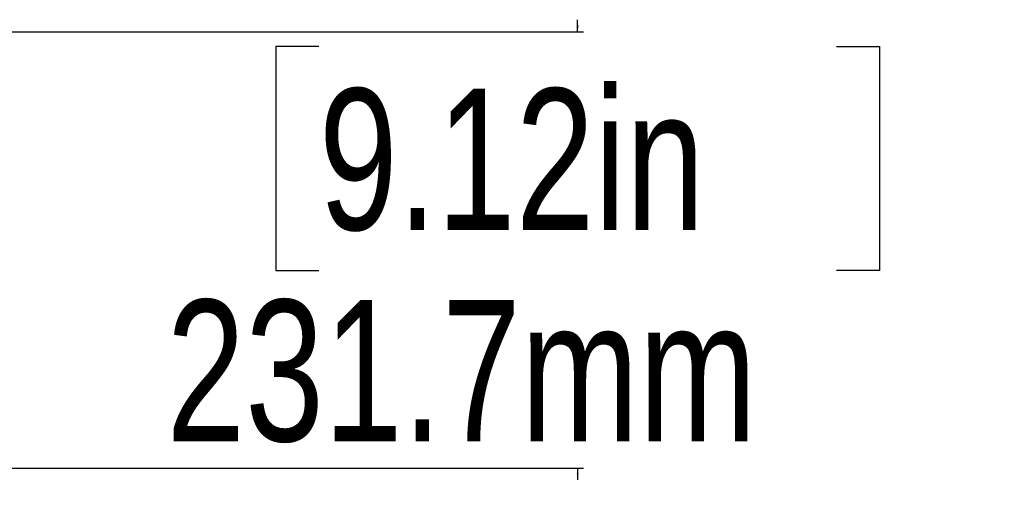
# Model space of a CAD drawing. Header units: millimetres. Extents: x 20 to 26059, y 28 to 17777.
# Tile 79 of 90: x 23869 to 24916, y 1800 to 2294. Entities that reach past the tile are written whole.
import ezdxf

# ---------------------------------------------------------------- set-up
doc = ezdxf.new("R2010")
doc.units = ezdxf.units.MM
doc.header["$LTSCALE"] = 2
doc.layers.add('COMPONENT_GEOMETRY', color=7, linetype='Continuous')
doc.styles.add('SLDTEXTSTYLE0', font='TXT', dxfattribs={"width": 0.75})
doc.dimstyles.new('SLDDIMSTYLE2', dxfattribs={"dimtxt": 150, "dimasz": 6.604, "dimexe": 0, "dimexo": 0.0625, "dimgap": 37.5, "dimtad": 0, "dimtih": 1, "dimtoh": 1, "dimdec": 1, "dimrnd": 1e-09, "dimzin": 12, "dimdsep": 46, "dimtxsty": 'SLDTEXTSTYLE0', "dimsah": 1, "dimcen": 0.09, "dimadec": 0, "dimazin": 3, "dimtfac": 1, "dimtdec": 1, "dimtmove": 0, "dimatfit": 0, "dimfxl": 1, "dimfrac": 2, "dimtolj": 1, "dimtzin": 12, "dimarcsym": 0})

# ---------------------------------------------------------------- blocks, each defined once
blk = doc.blocks.new('_D_5')
at = {"layer": 'COMPONENT_GEOMETRY', "color": 7}
for p, q in [((24462.2, 2281.3), (24462.2, 2294)), ((22757, 2281.3), (24468.6, 2281.3)), ((24187.3, 2265.7), (24141.6, 2265.7)), ((24141.6, 2265.7), (24141.6, 2027.6)), ((24737.1, 2265.7), (24782.8, 2265.7)), ((24782.8, 2265.7), (24782.8, 2027.6)), ((24141.6, 2027.6), (24187.3, 2027.6)), ((24782.8, 2027.6), (24737.1, 2027.6)), ((23826.1, 1818), (24468.6, 1818)), ((24462.2, 1818), (24462.2, 1805.3))]:
    blk.add_line(p, q, dxfattribs=at)
for points in [[(24462.2, 2281.3), (24463.2, 2287.9), (24461.2, 2287.9)], [(24462.2, 1818), (24461.2, 1811.4), (24463.2, 1811.4)]]:
    blk.add_solid(points, dxfattribs=at)
at = {"layer": 'COMPONENT_GEOMETRY', "color": 7, "char_height": 150, "attachment_point": 1, "style": 'SLDTEXTSTYLE0'}
for s, insert in [('9.12in', (24187.3, 2220.9)), ('231.7mm', (24025.3, 1996.5))]:
    blk.add_mtext(s, dxfattribs=dict(at, insert=insert))

msp = doc.modelspace()

# ---------------------------------------------------------------- dimensions: what is measured, and where the dimension line sits
at = {"layer": 'COMPONENT_GEOMETRY', "color": 7}
dim = msp.add_linear_dim(base=(24462.21, 2281.33), p1=(23823.56, 1818.01), p2=(22754.5, 2281.33), angle=90, dimstyle='SLDDIMSTYLE2', dxfattribs=at)
dim.commit()
dim.dimension.update_dxf_attribs({"geometry": '_D_5', "text_midpoint": (24462.21, 2049.67), "dimtype": 160})

doc.saveas('drawing.dxf')
